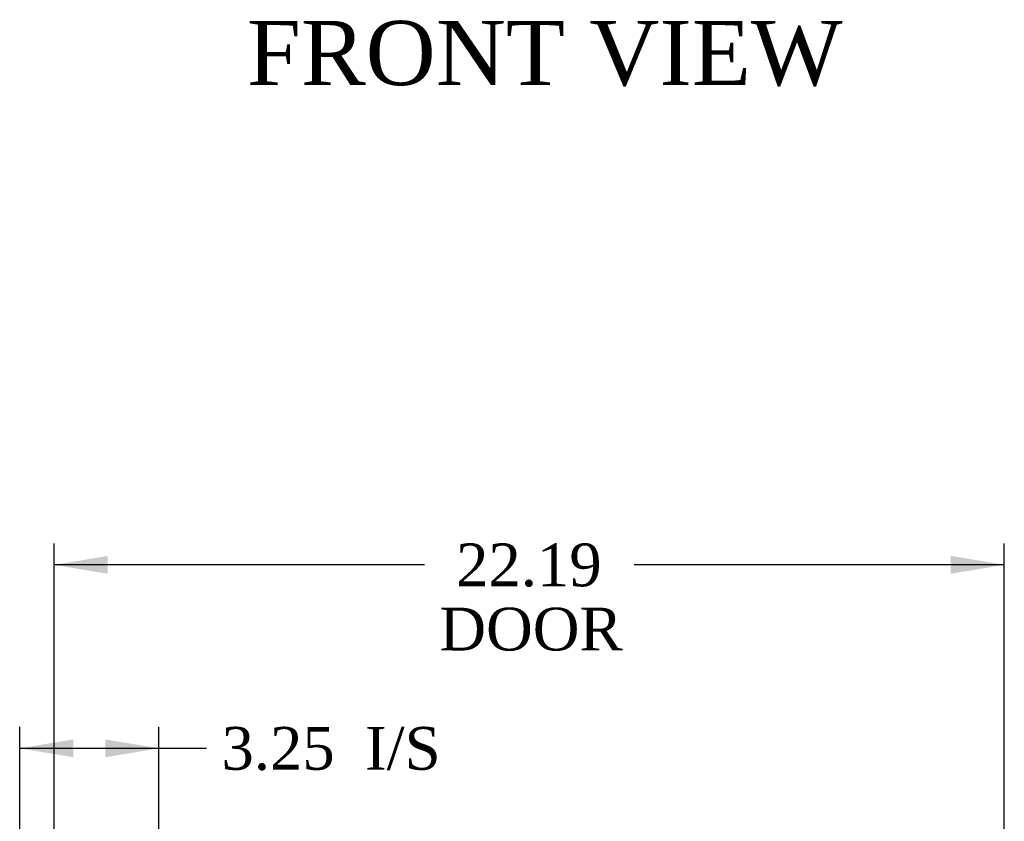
# Model space of a CAD drawing. Header units: inches. Extents: x 1 to 240, y -1 to 159.
# Tile 11 of 63: x 58 to 81, y 37 to 56. Entities that reach past the tile are written whole.
import ezdxf
from ezdxf.enums import TextEntityAlignment as Align

# ---------------------------------------------------------------- set-up
doc = ezdxf.new("R2010")
doc.units = ezdxf.units.IN
doc.header["$MEASUREMENT"] = 0
doc.layers.add('Default', color=7, linetype='Continuous')
doc.styles.add('SEACAD_Times_New_Roman', font='times.ttf')
doc.dimstyles.new('HAMMOND_(STH_-_240x160)', dxfattribs={"dimtxt": 1, "dimasz": 1.25, "dimexe": 0.5, "dimexo": 0.5, "dimgap": 0.25, "dimtad": 0, "dimtih": 1, "dimtoh": 1, "dimlfac": 0.125, "dimzin": 0, "dimdsep": 46, "dimtxsty": 'SEACAD_Times_New_Roman', "dimblk1": '_SE_FILLED', "dimblk2": '_SE_FILLED', "dimsah": 1, "dimcen": 0.5, "dimadec": 0, "dimazin": 0, "dimtfac": 0.8, "dimtofl": 0, "dimtmove": 0, "dimatfit": 3, "dimfxl": 1, "dimtolj": 1, "dimtzin": 0, "dimarcsym": 0})

# ---------------------------------------------------------------- blocks, each defined once
blk = doc.blocks.new('DMBLK2197')
at = {"layer": 'Default', "linetype": 'Continuous'}
for points in [[(59.391, 39.322), (58.141, 39.114), (59.391, 38.905)], [(60.141, 39.322), (60.141, 38.905), (61.391, 39.114)]]:
    blk.add_hatch(color=7, dxfattribs=at).paths.add_polyline_path(points)
at = {"layer": 'Default', "color": 7, "linetype": 'Continuous'}
for p, q in [((58.141, 27.332), (58.141, 39.614)), ((61.391, 33.044), (61.391, 39.614)), ((58.141, 39.114), (62.003, 39.114)), ((62.003, 39.114), (62.503, 39.114))]:
    blk.add_line(p, q, dxfattribs=at)
at = {"layer": 'Default', "color": 7, "linetype": 'Continuous', "style": 'SEACAD_Times_New_Roman'}
for s, p in [('3.25', (62.853, 39.614)), ('I/S', (66.207, 39.614))]:
    blk.add_text(s, height=1, dxfattribs=at).set_placement(p, align=Align.TOP_LEFT)
blk = doc.blocks.new('_SE_FILLED')
at = {"color": 0}
blk.add_line((0, 0), (-1, 0), dxfattribs=at)
blk.add_solid([(0, 0), (-1, -0.1665), (-1, 0.1665), (0, 0)], dxfattribs=at)
blk = doc.blocks.new('DMBLK2198')
at = {"layer": 'Default', "linetype": 'Continuous'}
for points in [[(60.194, 43.608), (58.944, 43.4), (60.194, 43.192)], [(79.882, 43.608), (79.882, 43.192), (81.132, 43.4)]]:
    blk.add_hatch(color=7, dxfattribs=at).paths.add_polyline_path(points)
at = {"layer": 'Default', "color": 7, "linetype": 'Continuous'}
for p, q in [((58.944, 36.091), (58.944, 43.9)), ((81.132, 36.434), (81.132, 43.9)), ((67.59, 43.4), (58.944, 43.4)), ((81.132, 43.4), (72.485, 43.4))]:
    blk.add_line(p, q, dxfattribs=at)
at = {"layer": 'Default', "color": 7, "linetype": 'Continuous', "style": 'SEACAD_Times_New_Roman'}
for s, p in [('22.19', (68.331, 43.9)), ('DOOR', (67.94, 42.4))]:
    blk.add_text(s, height=1, dxfattribs=at).set_placement(p, align=Align.TOP_LEFT)

msp = doc.modelspace()

# ---------------------------------------------------------------- texts
at = {"layer": 'Default', "color": 7, "linetype": 'Continuous', "style": 'SEACAD_Times_New_Roman'}
msp.add_text('FRONT VIEW', height=1.5, dxfattribs=at).set_placement((63.448, 56.108), align=Align.TOP_LEFT)

# ---------------------------------------------------------------- dimensions: what is measured, and where the dimension line sits
at = {"layer": 'Default', "color": 7, "linetype": 'Continuous'}
for base, p1, p2, text, override, picture, middle in [((58.944, 43.4), (81.132, 35.934), (58.944, 35.591), '\\A1;<>\\PDOOR', {"dimlfac": 1}, 'DMBLK2198', (70.038, 43.4)), ((61.391, 39.114), (58.141, 26.832), (61.391, 32.544), '\\A1;<> I/S', {"dimlfac": 1, "dimtmove": 1}, 'DMBLK2197', (62.503, 39.114))]:
    dim = msp.add_linear_dim(base=base, p1=p1, p2=p2, text=text, dimstyle='HAMMOND_(STH_-_240x160)', override=override, dxfattribs=at)
    dim.commit()
    dim.dimension.update_dxf_attribs({"geometry": picture, "text_midpoint": middle, "dimtype": 160})

doc.saveas('drawing.dxf')
